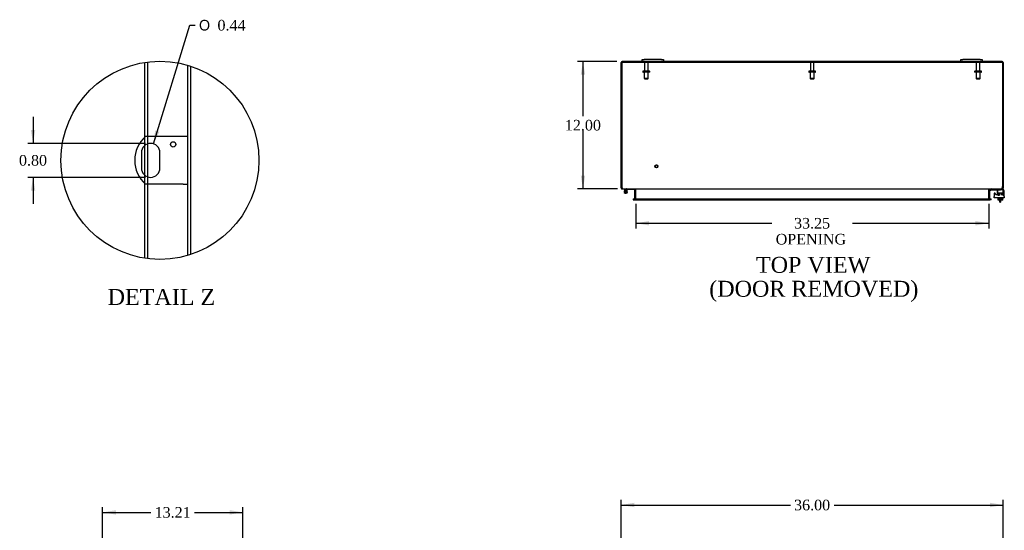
# Model space of a CAD drawing. Header units: inches. Extents: x 17 to 237, y 4 to 158.
# Tile 4 of 9: x 17 to 110, y 100 to 148. Entities that reach past the tile are written whole.
import ezdxf
from ezdxf.enums import TextEntityAlignment as Align

# ---------------------------------------------------------------- set-up
doc = ezdxf.new("R2010")
doc.units = ezdxf.units.IN
doc.header["$MEASUREMENT"] = 0
doc.layers.get('0').update_dxf_attribs({"linetype": 'CONTINUOUS'})
for name, color, linetype in [('COM40153-1', 7, 'CONTINUOUS'), ('COM42667', 7, 'CONTINUOUS'), ('COM42780', 7, 'CONTINUOUS'), ('COM48462', 7, 'CONTINUOUS'), ('COM70236-3', 7, 'CONTINUOUS'), ('DEFAULT', 7, 'CONTINUOUS'), ('FET07710', 7, 'CONTINUOUS'), ('HNG10620-38B', 7, 'CONTINUOUS'), ('HNG10620-38P', 7, 'CONTINUOUS'), ('SCC19011', 7, 'CONTINUOUS'), ('STD21878', 7, 'CONTINUOUS'), ('STD26094', 7, 'CONTINUOUS'), ('WAF25035', 7, 'CONTINUOUS')]:
    doc.layers.add(name, color=color, linetype=linetype)
doc.styles.add('SEACAD_SOLID_EDGE_ANSI1_SY', font='txt')
doc.styles.add('SEACAD_TIMES_NEW_ROMAN', font='times.ttf')

# ---------------------------------------------------------------- blocks, each defined once
blk = doc.blocks.new('GDIMGGROUP2')
at = {"layer": 'DEFAULT', "linetype": 'Continuous'}
for points in [[(26.39, 101.419), (25.14, 101.211), (26.39, 101.003)], [(37.1, 101.419), (37.1, 101.003), (38.35, 101.211)]]:
    blk.add_hatch(color=136, dxfattribs=at).paths.add_polyline_path(points)
at = {"layer": 'DEFAULT', "color": 136, "linetype": 'Continuous'}
for p, q in [((25.14, 97.31), (25.14, 101.711)), ((25.14, 101.211), (29.689, 101.211)), ((33.801, 101.211), (38.35, 101.211)), ((38.35, 96.377), (38.35, 101.711))]:
    blk.add_line(p, q, dxfattribs=at)
at = {"layer": 'DEFAULT', "color": 136, "linetype": 'Continuous', "style": 'SEACAD_TIMES_NEW_ROMAN'}
blk.add_text('13.21', height=1, dxfattribs=at).set_placement((30.039, 101.711), align=Align.TOP_LEFT)
blk = doc.blocks.new('GDIMGGROUP18')
at = {"layer": 'DEFAULT', "linetype": 'Continuous'}
for points in [[(70.175, 142.409), (70.592, 142.409), (70.384, 143.659)], [(70.175, 132.909), (70.384, 131.659), (70.592, 132.909)]]:
    blk.add_hatch(color=136, dxfattribs=at).paths.add_polyline_path(points)
at = {"layer": 'DEFAULT', "color": 136, "linetype": 'Continuous'}
for p, q in [((73.581, 143.659), (69.884, 143.659)), ((70.384, 143.659), (70.384, 138.509)), ((70.384, 137.159), (70.384, 131.659)), ((73.65, 131.659), (69.884, 131.659))]:
    blk.add_line(p, q, dxfattribs=at)
at = {"layer": 'DEFAULT', "color": 136, "linetype": 'Continuous', "style": 'SEACAD_TIMES_NEW_ROMAN'}
blk.add_text('12.00', height=1, dxfattribs=at).set_placement((68.678, 138.159), align=Align.TOP_LEFT)
blk = doc.blocks.new('GDIMGGROUP19')
at = {"layer": 'DEFAULT', "linetype": 'Continuous'}
for points in [[(76.598, 128.22), (76.598, 128.636), (75.348, 128.428)], [(107.348, 128.22), (108.598, 128.428), (107.348, 128.636)]]:
    blk.add_hatch(color=136, dxfattribs=at).paths.add_polyline_path(points)
at = {"layer": 'DEFAULT', "color": 136, "linetype": 'Continuous'}
for p, q in [((75.348, 130.254), (75.348, 127.928)), ((108.598, 130.254), (108.598, 127.928)), ((75.348, 128.428), (88.187, 128.428)), ((95.759, 128.428), (108.598, 128.428))]:
    blk.add_line(p, q, dxfattribs=at)
at = {"layer": 'DEFAULT', "color": 136, "linetype": 'Continuous', "style": 'SEACAD_TIMES_NEW_ROMAN'}
for s, p in [('33.25', (90.266, 128.928)), ('OPENING ', (88.537, 127.428))]:
    blk.add_text(s, height=1, dxfattribs=at).set_placement(p, align=Align.TOP_LEFT)
blk = doc.blocks.new('GDIMGGROUP23')
at = {"layer": 'DEFAULT', "linetype": 'Continuous'}
for points in [[(75.223, 102.114), (73.973, 101.905), (75.223, 101.697)], [(108.723, 102.114), (108.723, 101.697), (109.973, 101.905)]]:
    blk.add_hatch(color=136, dxfattribs=at).paths.add_polyline_path(points)
at = {"layer": 'DEFAULT', "color": 136, "linetype": 'Continuous'}
for p, q in [((73.973, 97.281), (73.973, 102.405)), ((109.973, 97.281), (109.973, 102.405)), ((73.973, 101.905), (89.916, 101.905)), ((94.029, 101.905), (109.973, 101.905))]:
    blk.add_line(p, q, dxfattribs=at)
at = {"layer": 'DEFAULT', "color": 136, "linetype": 'Continuous', "style": 'SEACAD_TIMES_NEW_ROMAN'}
blk.add_text('36.00', height=1, dxfattribs=at).set_placement((90.266, 102.405), align=Align.TOP_LEFT)
blk = doc.blocks.new('GDIMGGROUP28')
at = {"layer": 'DEFAULT', "linetype": 'Continuous'}
blk.add_hatch(color=136, dxfattribs=at).paths.add_polyline_path([(30.094, 137.167), (29.924, 135.912), (30.492, 137.044)])
at = {"layer": 'DEFAULT', "color": 136, "linetype": 'Continuous'}
for p, q in [((29.924, 135.912), (33.371, 147.071)), ((33.371, 147.071), (33.871, 147.071))]:
    blk.add_line(p, q, dxfattribs=at)
for s, style, p in [('O', 'SEACAD_SOLID_EDGE_ANSI1_SY', (34.221, 147.571)), ('0.44', 'SEACAD_TIMES_NEW_ROMAN', (35.961, 147.571))]:
    blk.add_text(s, height=1, dxfattribs=dict(at, style=style)).set_placement(p, align=Align.TOP_LEFT)
blk = doc.blocks.new('GDIMGGROUP29')
at = {"layer": 'DEFAULT', "linetype": 'Continuous'}
for points in [[(18.382, 137.2), (18.59, 135.95), (18.798, 137.2)], [(18.382, 131.5), (18.798, 131.5), (18.59, 132.75)]]:
    blk.add_hatch(color=136, dxfattribs=at).paths.add_polyline_path(points)
at = {"layer": 'DEFAULT', "color": 136, "linetype": 'Continuous'}
for p, q in [((18.59, 138.45), (18.59, 135.95)), ((29.166, 135.95), (18.09, 135.95)), ((29.166, 132.75), (18.09, 132.75)), ((18.59, 132.75), (18.59, 130.25))]:
    blk.add_line(p, q, dxfattribs=at)
at = {"layer": 'DEFAULT', "color": 136, "linetype": 'Continuous', "style": 'SEACAD_TIMES_NEW_ROMAN'}
blk.add_text('0.80', height=1, dxfattribs=at).set_placement((17.263, 134.85), align=Align.TOP_LEFT)

msp = doc.modelspace()

# ---------------------------------------------------------------- linework, layer by layer
at = {"color": 7}
msp.add_circle((30.54, 134.35), 9.323, dxfattribs=at)
at = {"layer": 'COM40153-1', "color": 7}
for p, q in [((32.734, 136.6), (29.182, 136.6)), ((33.166, 136.6), (32.734, 136.6)), ((28.792, 135.076), (28.792, 133.624)), ((30.54, 133.624), (30.54, 135.076)), ((32.734, 132.1), (29.182, 132.1)), ((32.734, 132.1), (33.166, 132.1)), ((109.651, 130.409), (109.651, 130.587)), ((109.651, 130.409), (109.723, 130.409)), ((109.723, 130.587), (109.723, 130.409))]:
    msp.add_line(p, q, dxfattribs=at)
msp.add_circle((31.79, 135.852), 0.25, dxfattribs=at)
for centre, radius, start, end in [((31.166, 134.35), 3, 131.40962, 228.59038), ((29.666, 135.076), 0.874, 0, 180), ((29.666, 133.624), 0.874, 180, 0)]:
    msp.add_arc(centre, radius, start, end, dxfattribs=at)
at = {"layer": 'COM42667', "color": 7}
for p, q in [((109.098, 131.212), (109.098, 130.956)), ((109.098, 130.813), (109.098, 130.956)), ((110.068, 130.813), (109.098, 130.813)), ((109.272, 131.147), (109.209, 131.244)), ((109.382, 131.439), (109.382, 131.179)), ((110.068, 130.956), (110.068, 131.439)), ((110.068, 130.956), (110.068, 130.813))]:
    msp.add_line(p, q, dxfattribs=at)
for centre, radius, start, end in [((109.158, 131.212), 0.06, 32.84551, 180), ((109.322, 131.179), 0.06, 212.84551, 0), ((109.507, 131.439), 0.125, 90, 180), ((109.943, 131.439), 0.125, 0, 90)]:
    msp.add_arc(centre, radius, start, end, dxfattribs=at)
at = {"layer": 'COM42780', "color": 7}
for p, q in [((108.67, 131.567), (108.72, 131.617)), ((108.67, 131.567), (108.737, 131.499)), ((108.737, 131.499), (108.787, 131.55)), ((108.821, 131.564), (109.719, 131.564)), ((108.855, 131.565), (108.855, 131.564)), ((108.855, 131.565), (108.914, 131.565)), ((108.914, 131.565), (108.914, 131.564)), ((108.914, 131.565), (108.943, 131.565)), ((108.943, 131.565), (108.943, 131.564)), ((108.943, 131.565), (109.105, 131.565)), ((109.055, 131.565), (109.055, 131.564)), ((109.105, 131.565), (109.105, 131.564)), ((109.469, 131.518), (109.469, 131.643)), ((109.469, 131.182), (109.719, 131.182)), ((109.469, 131.087), (109.469, 131.173)), ((109.469, 131.087), (109.613, 131.087)), ((109.524, 131.277), (109.914, 131.277)), ((109.524, 131.277), (109.524, 131.198)), ((109.594, 131.087), (109.594, 131.277)), ((109.613, 131.277), (109.613, 131.087)), ((109.969, 131.564), (109.719, 131.564)), ((109.826, 131.087), (109.826, 131.277)), ((109.844, 131.087), (109.844, 131.277)), ((109.867, 131.659), (109.969, 131.659)), ((109.914, 131.182), (109.914, 131.22)), ((109.931, 131.087), (109.969, 131.087)), ((109.969, 131.659), (109.969, 131.564)), ((109.969, 131.517), (109.969, 131.564)), ((109.969, 131.561), (109.969, 131.564)), ((109.969, 131.227), (109.969, 131.517)), ((109.969, 131.087), (109.969, 131.227))]:
    msp.add_line(p, q, dxfattribs=at)
for radius in [0.143, 0.048]:
    msp.add_arc((108.821, 131.516), radius, 90, 135, dxfattribs=at)
msp.add_ellipse((109.219, 130.559), major_axis=(0, 14.322), ratio=0.017455, start_param=-1.524085, end_param=-1.503851, dxfattribs=at)
msp.add_open_spline([(109.466, 131.556), (109.466, 131.558), (109.465, 131.559), (109.464, 131.563), (109.462, 131.564), (109.461, 131.564)], degree=3, knots=[0.6179659, 0.6179659, 0.6179659, 0.6179659, 0.75, 0.75, 1, 1, 1, 1], dxfattribs=at)
at = {"layer": 'COM48462', "color": 7}
for p, q in [((29.114, 136.539), (29.114, 143.563)), ((29.402, 136.6), (29.402, 143.603)), ((33.166, 125.405), (33.166, 143.296)), ((33.454, 125.495), (33.454, 143.206)), ((73.973, 131.885), (73.973, 143.551)), ((75.973, 143.659), (74.081, 143.659)), ((105.973, 143.659), (77.973, 143.659)), ((109.865, 143.659), (107.973, 143.659)), ((109.973, 143.551), (109.973, 131.885)), ((29.114, 135.754), (29.114, 136.539)), ((29.402, 135.91), (29.402, 136.6)), ((29.114, 132.947), (29.114, 135.754)), ((29.402, 132.791), (29.402, 135.91)), ((29.114, 132.162), (29.114, 132.947)), ((29.402, 132.1), (29.402, 132.791)), ((29.114, 125.138), (29.114, 132.162)), ((29.402, 125.098), (29.402, 132.1)), ((73.973, 131.767), (73.973, 131.885)), ((74.045, 131.767), (73.973, 131.767)), ((74.045, 131.767), (74.045, 131.885)), ((74.081, 131.731), (74.061, 131.737)), ((74.081, 131.731), (74.081, 131.659)), ((109.865, 131.731), (109.884, 131.737)), ((109.865, 131.731), (109.865, 131.659)), ((109.901, 131.885), (109.901, 131.767)), ((109.901, 131.767), (109.973, 131.767)), ((109.973, 131.885), (109.973, 131.767)), ((74.15, 131.659), (74.081, 131.659)), ((75.274, 131.633), (75.337, 131.651)), ((75.276, 130.754), (75.276, 131.623)), ((75.348, 130.754), (75.348, 131.623)), ((108.598, 130.754), (108.598, 131.623)), ((108.671, 131.633), (108.609, 131.651)), ((108.67, 131.623), (108.67, 130.754)), ((109.865, 131.659), (109.795, 131.659)), ((75.118, 130.718), (75.118, 130.646)), ((75.118, 130.718), (75.188, 130.718)), ((75.118, 130.646), (75.188, 130.646)), ((75.188, 130.718), (75.212, 130.718)), ((75.188, 130.646), (75.212, 130.646)), ((75.273, 130.742), (75.324, 130.723)), ((108.672, 130.742), (108.621, 130.723)), ((108.733, 130.718), (108.757, 130.718)), ((108.757, 130.646), (108.733, 130.646)), ((108.757, 130.718), (108.828, 130.718)), ((108.828, 130.646), (108.757, 130.646)), ((108.828, 130.646), (108.828, 130.718))]:
    msp.add_line(p, q, dxfattribs=at)
for centre, radius, start, end in [((74.081, 143.551), 0.108, 90, 180), ((109.865, 143.551), 0.108, 0, 90), ((74.081, 131.767), 0.108, 180, 237.35691), ((74.081, 131.767), 0.036, 180, 237.3569), ((109.865, 131.767), 0.036, 302.6431, 0), ((109.865, 131.767), 0.108, 302.6431, 0), ((74.081, 131.767), 0.109, 237.44818, 269.9087), ((75.24, 131.623), 0.036, 16.22059, 89.9999), ((75.24, 131.623), 0.036, 0, 16.22048), ((75.24, 131.623), 0.108, 0, 16.22048), ((108.706, 131.623), 0.108, 163.77952, 180), ((108.706, 131.623), 0.036, 163.77952, 180), ((108.706, 131.623), 0.036, 90.0001, 163.77941), ((109.865, 131.767), 0.108, 270.00001, 302.64309), ((75.24, 130.754), 0.036, 270.00008, 340.21783), ((75.24, 130.754), 0.036, 340.21791, 0), ((75.24, 130.754), 0.108, 347.00131, 0), ((108.706, 130.754), 0.108, 180, 192.99869), ((108.706, 130.754), 0.036, 180, 199.78209), ((108.706, 130.754), 0.036, 199.78217, 269.99992)]:
    msp.add_arc(centre, radius, start, end, dxfattribs=at)
at = {"layer": 'COM70236-3', "color": 7}
for p, q in [((74.045, 143.587), (109.901, 143.587)), ((74.045, 143.587), (74.045, 131.885)), ((109.901, 143.587), (109.901, 131.885)), ((74.15, 131.659), (109.795, 131.659)), ((75.372, 131.633), (75.372, 131.623)), ((75.372, 130.754), (75.372, 131.623)), ((108.573, 131.623), (108.573, 131.633)), ((108.573, 131.623), (108.573, 130.754)), ((75.252, 130.718), (75.212, 130.718)), ((75.212, 130.718), (75.212, 130.646)), ((75.252, 130.646), (75.212, 130.646)), ((75.252, 130.718), (108.693, 130.718)), ((75.252, 130.646), (108.693, 130.646)), ((75.372, 130.754), (75.372, 130.742)), ((108.573, 130.742), (108.573, 130.754)), ((108.733, 130.718), (108.693, 130.718)), ((108.733, 130.646), (108.693, 130.646)), ((108.733, 130.646), (108.733, 130.718))]:
    msp.add_line(p, q, dxfattribs=at)
for centre, radius, start, end in [((74.295, 131.885), 0.25, 180, 208.15463), ((74.288, 131.812), 0.219, 191.93447, 218.52833), ((109.657, 131.812), 0.219, 321.47168, 348.06552), ((109.651, 131.885), 0.25, 331.84537, 0), ((74.154, 131.706), 0.0474, 219.5351, 265.4044), ((75.29, 131.516), 0.144, 54.83346, 86.51169), ((108.655, 131.516), 0.144, 93.48831, 125.16654), ((109.792, 131.706), 0.0474, 274.59556, 320.46489), ((75.28, 130.908), 0.19, 272.31785, 299.10882), ((108.665, 130.908), 0.19, 240.89118, 267.68215)]:
    msp.add_arc(centre, radius, start, end, dxfattribs=at)
at = {"layer": 'FET07710', "color": 7}
for p, q in [((75.973, 143.846), (76.16, 143.846)), ((75.973, 143.659), (75.973, 143.846)), ((77.785, 143.846), (76.16, 143.846)), ((77.785, 143.846), (77.973, 143.846)), ((77.973, 143.846), (77.973, 143.659)), ((105.973, 143.846), (106.16, 143.846)), ((105.973, 143.659), (105.973, 143.846)), ((107.785, 143.846), (106.16, 143.846)), ((107.785, 143.846), (107.973, 143.846)), ((107.973, 143.846), (107.973, 143.659)), ((76.16, 143.659), (75.973, 143.659)), ((77.785, 143.659), (76.16, 143.659)), ((77.973, 143.659), (77.785, 143.659)), ((106.16, 143.659), (105.973, 143.659)), ((107.785, 143.659), (106.16, 143.659)), ((107.973, 143.659), (107.785, 143.659))]:
    msp.add_line(p, q, dxfattribs=at)
at = {"layer": 'HNG10620-38B', "color": 7}
for p, q in [((74.412, 131.615), (74.303, 131.506)), ((74.454, 131.573), (74.368, 131.487)), ((74.429, 131.633), (74.412, 131.615)), ((74.412, 131.615), (74.454, 131.573)), ((74.457, 131.545), (74.439, 131.487)), ((74.472, 131.59), (74.454, 131.573)), ((75.228, 131.599), (74.492, 131.599)), ((75.228, 131.659), (75.228, 131.599))]:
    msp.add_line(p, q, dxfattribs=at)
for centre, radius, start, end in [((74.412, 131.398), 0.154, 135, 72.81814), ((74.492, 131.57), 0.089, 90, 135), ((74.492, 131.57), 0.029, 90, 135)]:
    msp.add_arc(centre, radius, start, end, dxfattribs=at)
at = {"layer": 'HNG10620-38P', "color": 7}
for p, q in [((74.297, 131.463), (74.297, 131.333)), ((74.527, 131.463), (74.297, 131.463)), ((74.527, 131.333), (74.297, 131.333)), ((74.527, 131.333), (74.527, 131.463))]:
    msp.add_line(p, q, dxfattribs=at)
for centre, start, end in [((74.416, 131.229), 90.97221, 117.10044), ((74.416, 131.566), 242.90064, 269.02621), ((74.407, 131.229), 62.90117, 89.0261), ((74.407, 131.566), 270.97218, 297.10055)]:
    msp.add_arc(centre, 0.262, start, end, dxfattribs=at)
at = {"layer": 'SCC19011', "color": 7}
for p, q in [((109.504, 130.587), (109.504, 130.768)), ((109.719, 130.587), (109.719, 130.768)), ((109.934, 130.587), (109.934, 130.768)), ((109.719, 130.587), (109.504, 130.587)), ((109.934, 130.587), (109.719, 130.587))]:
    msp.add_line(p, q, dxfattribs=at)
at = {"layer": 'STD21878', "color": 7}
for radius in [0.141, 0.125]:
    msp.add_circle((77.295, 133.791), radius, dxfattribs=at)
at = {"layer": 'STD26094', "color": 7}
for p, q in [((76.183, 143.527), (76.183, 142.75)), ((76.453, 143.587), (76.243, 143.587)), ((76.513, 142.75), (76.513, 143.527)), ((91.808, 143.527), (91.808, 142.75)), ((92.078, 143.587), (91.868, 143.587)), ((92.138, 142.75), (92.138, 143.527)), ((107.433, 143.527), (107.433, 142.75)), ((107.703, 143.587), (107.493, 143.587)), ((107.763, 142.75), (107.763, 143.527)), ((76.023, 142.72), (76.023, 142.68)), ((76.643, 142.75), (76.053, 142.75)), ((76.643, 142.65), (76.053, 142.65)), ((76.16, 142.65), (76.16, 142.062)), ((76.535, 142.062), (76.16, 142.062)), ((76.16, 142.062), (76.198, 142.025)), ((76.198, 142.025), (76.498, 142.025)), ((76.498, 142.025), (76.535, 142.062)), ((76.535, 142.062), (76.535, 142.65)), ((76.673, 142.68), (76.673, 142.72)), ((91.648, 142.72), (91.648, 142.68)), ((92.268, 142.75), (91.678, 142.75)), ((92.268, 142.65), (91.678, 142.65)), ((91.785, 142.65), (91.785, 142.062)), ((92.16, 142.062), (91.785, 142.062)), ((91.785, 142.062), (91.823, 142.025)), ((91.823, 142.025), (92.123, 142.025)), ((92.123, 142.025), (92.16, 142.062)), ((92.16, 142.062), (92.16, 142.65)), ((92.298, 142.68), (92.298, 142.72)), ((107.273, 142.72), (107.273, 142.68)), ((107.893, 142.75), (107.303, 142.75)), ((107.893, 142.65), (107.303, 142.65)), ((107.41, 142.65), (107.41, 142.062)), ((107.785, 142.062), (107.41, 142.062)), ((107.41, 142.062), (107.448, 142.025)), ((107.448, 142.025), (107.748, 142.025)), ((107.748, 142.025), (107.785, 142.062)), ((107.785, 142.062), (107.785, 142.65)), ((107.923, 142.68), (107.923, 142.72))]:
    msp.add_line(p, q, dxfattribs=at)
for centre, radius, start, end in [((76.243, 143.527), 0.06, 90, 180), ((76.453, 143.527), 0.06, 0, 90), ((91.868, 143.527), 0.06, 90, 180), ((92.078, 143.527), 0.06, 0, 90), ((107.493, 143.527), 0.06, 90, 180), ((107.703, 143.527), 0.06, 0, 90), ((76.053, 142.72), 0.03, 90, 180), ((76.053, 142.68), 0.03, 180, 270), ((76.643, 142.72), 0.03, 0, 90), ((76.643, 142.68), 0.03, 270, 0), ((91.678, 142.72), 0.03, 90, 180), ((91.678, 142.68), 0.03, 180, 270), ((92.268, 142.72), 0.03, 0, 90), ((92.268, 142.68), 0.03, 270, 0), ((107.303, 142.72), 0.03, 90, 180), ((107.303, 142.68), 0.03, 180, 270), ((107.893, 142.72), 0.03, 0, 90), ((107.893, 142.68), 0.03, 270, 0)]:
    msp.add_arc(centre, radius, start, end, dxfattribs=at)
at = {"layer": 'WAF25035', "color": 7}
for p, q in [((109.469, 130.813), (109.469, 130.768)), ((109.469, 130.768), (109.969, 130.768)), ((109.969, 130.768), (109.969, 130.813))]:
    msp.add_line(p, q, dxfattribs=at)

# ---------------------------------------------------------------- block references
at = {"layer": 'DEFAULT', "color": 7}
for name in ['GDIMGGROUP28', 'GDIMGGROUP18', 'GDIMGGROUP29', 'GDIMGGROUP19', 'GDIMGGROUP23', 'GDIMGGROUP2']:
    msp.add_blockref(name, (0, 0), dxfattribs=at)

# ---------------------------------------------------------------- texts
at = {"layer": 'DEFAULT', "color": 7, "style": 'SEACAD_TIMES_NEW_ROMAN'}
for s, p in [('TOP VIEW', (86.684, 125.261)), ('(DOOR REMOVED)', (82.277, 123.011)), ('DETAIL Z', (25.617, 122.237))]:
    msp.add_text(s, height=1.5, dxfattribs=at).set_placement(p, align=Align.TOP_LEFT)

doc.saveas('drawing.dxf')
